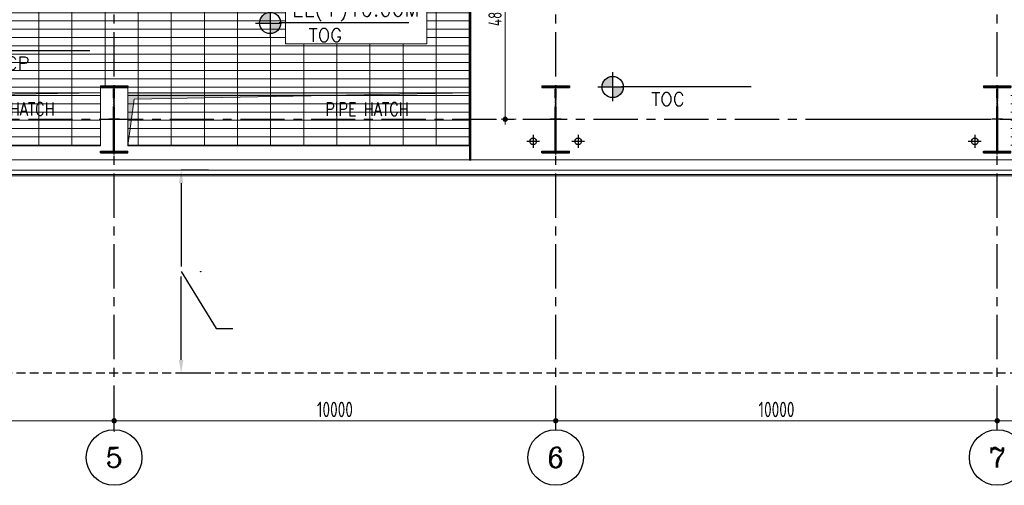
# Model space of a CAD drawing. Extents: x 18893 to 3351893, y -610358 to 406739.
# Tile 71 of 256: x 469068 to 491367, y 95984 to 106529. Entities that reach past the tile are written whole.
import ezdxf
from ezdxf.enums import TextEntityAlignment as Align

# ---------------------------------------------------------------- set-up
doc = ezdxf.new("R2010")
doc.units = 0
doc.header["$LTSCALE"] = 800
doc.header["$MEASUREMENT"] = 0
for name, pattern in [('CENTER', [2, 1.25, -0.25, 0.25, -0.25]), ('CENTER2', [1.125, 0.75, -0.125, 0.125, -0.125]), ('HIDDEN', [0.375, 0.25, -0.125])]:
    doc.linetypes.add(name, pattern=pattern)
doc.layers.get('0').update_dxf_attribs({"linetype": 'CONTINUOUS'})
for name, color, linetype, lineweight in [('A-CUT OUT', 3, 'CONTINUOUS', 30), ('A-REMOVABLE GRATING', 252, 'CONTINUOUS', 9), ('CLAD-1', 3, 'CONTINUOUS', 15), ('CONCRETE', 4, 'CONTINUOUS', 15), ('DIM', 4, 'CONTINUOUS', 13), ('dimension line', 4, 'CONTINUOUS', 15), ('Opening', 30, 'CONTINUOUS', 15), ('TEXT', 3, 'CONTINUOUS', 15)]:
    doc.layers.add(name, color=color, linetype=linetype, lineweight=lineweight)
for name, color, linetype in [('CL', 2, 'CENTER2'), ('COL', 1, 'CENTER'), ('GRID', 8, 'CENTER'), ('RAINWATER', 2, 'CONTINUOUS')]:
    doc.layers.add(name, color=color, linetype=linetype)
doc.styles.add('COMPLEX', font='complex')
doc.styles.add('ROMANS', font='ISO9.shx', dxfattribs={"width": 0.8})
doc.styles.add('S1', font='SIMPLEX.SHX', dxfattribs={"height": 200})
doc.styles.add('S3', font='ROMANS1.SHX', dxfattribs={"width": 0.8})
doc.styles.add('SIMPLEX-25', font='simplex.shx')
doc.styles.get("Standard").update_dxf_attribs({"font": 'ISO9'})
doc.dimstyles.new('barka', dxfattribs={"dimscale": 100, "dimtxt": 3.5, "dimasz": 1.2, "dimexe": 2.5, "dimexo": 2.5, "dimgap": 0.8, "dimtad": 1, "dimdsep": 46, "dimtxsty": 'ROMANS', "dimblk": 'DDOT1', "dimcen": 0, "dimclrd": 256, "dimclre": 256, "dimclrt": 2, "dimadec": 0, "dimazin": 2, "dimtp": 0.1, "dimtm": 0.1, "dimtfac": 0.71, "dimtmove": 2, "dimatfit": 3, "dimfxl": 0, "dimlwd": -1, "dimlwe": -1, "dimarcsym": 0})
doc.dimstyles.new('barka INTERNAL DIM', dxfattribs={"dimscale": 100, "dimtxt": 3, "dimasz": 1.2, "dimexe": 2.5, "dimexo": 2.5, "dimgap": 0.8, "dimtad": 1, "dimdsep": 46, "dimtxsty": 'ROMANS', "dimblk": 'DDOT1', "dimcen": 0, "dimclrd": 256, "dimclre": 256, "dimclrt": 2, "dimadec": 0, "dimazin": 2, "dimtp": 0.1, "dimtm": 0.1, "dimtfac": 0.71, "dimtmove": 2, "dimatfit": 3, "dimfxl": 0, "dimlwd": -1, "dimlwe": -1, "dimarcsym": 0})
doc.dimstyles.new('STANDARD$0', dxfattribs={"dimtxt": 250, "dimasz": 200, "dimexe": 0, "dimexo": 0, "dimgap": 100, "dimtad": 1, "dimdec": 0, "dimzin": 0, "dimdsep": 46, "dimtxsty": 'S1', "dimcen": 0, "dimadec": 0, "dimazin": 0, "dimtfac": 1, "dimtdec": 0, "dimtmove": 2, "dimatfit": 3, "dimfxl": 0, "dimtolj": 1, "dimtzin": 0, "dimarcsym": 0})

# ---------------------------------------------------------------- blocks, each defined once
blk = doc.blocks.new('DDOT1')
blk.add_line((-1, 0), (1, 0))
at = {"const_width": 0.5}
blk.add_lwpolyline([(-0.25, 0, 1), (0.25, 0, 1)], format="xyb", close=True, dxfattribs=at)
blk = doc.blocks.new('*D233')
at = {"layer": 'dimension line'}
blk.add_line((471327, 97447), (481087, 97447), dxfattribs=at)
at = {"layer": 'dimension line', "xscale": 119.9999999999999, "yscale": 119.9999999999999, "zscale": 119.9999999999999, "rotation": 180}
blk.add_blockref('DDOT1', (471207, 97447), dxfattribs=at)
at = {"layer": 'dimension line', "xscale": 119.9999999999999, "yscale": 119.9999999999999, "zscale": 119.9999999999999}
blk.add_blockref('DDOT1', (481207, 97447), dxfattribs=at)
at = {"layer": 'dimension line', "color": 2, "insert": (476207, 97702), "char_height": 350, "attachment_point": 5, "style": 'ROMANS'}
blk.add_mtext('10000', dxfattribs=at)
blk = doc.blocks.new('*D234')
at = {"layer": 'dimension line'}
blk.add_line((491327, 97445), (501087, 97445), dxfattribs=at)
at = {"layer": 'dimension line', "xscale": 119.9999999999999, "yscale": 119.9999999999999, "zscale": 119.9999999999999, "rotation": 180}
blk.add_blockref('DDOT1', (491207, 97445), dxfattribs=at)
at = {"layer": 'dimension line', "xscale": 119.9999999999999, "yscale": 119.9999999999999, "zscale": 119.9999999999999}
blk.add_blockref('DDOT1', (501207, 97445), dxfattribs=at)
at = {"layer": 'dimension line', "color": 2, "insert": (496207, 97700), "char_height": 350, "attachment_point": 5, "style": 'ROMANS'}
blk.add_mtext('10000', dxfattribs=at)
blk = doc.blocks.new('A$C41E52089')
at = {"layer": 'COL'}
h = blk.add_hatch(dxfattribs=at)
h.set_pattern_fill('ANSI31', color=256, scale=100, style=0)
h.paths.add_polyline_path([(310, -720), (0, -720), (0, -760), (310, -760)])
h.paths.add_polyline_path([(0, -720), (-310, -720), (-310, -760), (0, -760)])
h.paths.add_polyline_path([(0, 0), (-13, 0), (-13, -720), (0, -720)])
h.paths.add_polyline_path([(0, 720), (-13, 720), (-13, 0), (0, 0)])
h.paths.add_polyline_path([(12, 0), (0, 0), (0, -720), (12, -720)])
h.paths.add_polyline_path([(12, 720), (0, 720), (0, 0), (12, 0)])
h.paths.add_polyline_path([(310, 760), (0, 760), (0, 720), (12, 720), (310, 720)])
h.paths.add_polyline_path([(0, 760), (-310, 760), (-310, 720), (0, 720)])
for p, q in [((-310, 760), (310, 760)), ((-310, 760), (-310, 720)), ((-310, 720), (310, 720)), ((-13, -720), (-13, 720)), ((12, -720), (12, 720)), ((310, 760), (310, 720)), ((-310, -720), (310, -720)), ((-310, -760), (-310, -720)), ((-310, -760), (310, -760)), ((310, -760), (310, -720))]:
    blk.add_line(p, q, dxfattribs=at)
at = {"layer": 'COL', "color": 2}
for p, q in [((0, -800), (0, 800)), ((123, 0), (-123, 0))]:
    blk.add_line(p, q, dxfattribs=at)
blk = doc.blocks.new('*D304')
at = {"layer": 'DIM'}
for p, q in [((479552, 109124), (480313, 109124)), ((480063, 109004), (480063, 104394)), ((479975, 104274), (480313, 104274))]:
    blk.add_line(p, q, dxfattribs=at)
at = {"layer": 'DIM', "xscale": 119.9999999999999, "yscale": 119.9999999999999, "zscale": 119.9999999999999}
for p, rotation in [((480063, 109124), 90), ((480063, 104274), 270)]:
    blk.add_blockref('DDOT1', p, dxfattribs=dict(at, rotation=rotation))
at = {"layer": 'DIM', "color": 2, "insert": (479833, 106699), "char_height": 300, "attachment_point": 5, "rotation": 90, "style": 'ROMANS'}
blk.add_mtext('4850', dxfattribs=at)
blk = doc.blocks.new('*D263')
at = {"layer": 'dimension line'}
blk.add_line((481327, 97447), (491087, 97447), dxfattribs=at)
at = {"layer": 'dimension line', "xscale": 119.9999999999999, "yscale": 119.9999999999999, "zscale": 119.9999999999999, "rotation": 180}
blk.add_blockref('DDOT1', (481207, 97447), dxfattribs=at)
at = {"layer": 'dimension line', "xscale": 119.9999999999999, "yscale": 119.9999999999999, "zscale": 119.9999999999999}
blk.add_blockref('DDOT1', (491207, 97447), dxfattribs=at)
at = {"layer": 'dimension line', "color": 2, "insert": (486207, 97702), "char_height": 350, "attachment_point": 5, "style": 'ROMANS'}
blk.add_mtext('10000', dxfattribs=at)
blk = doc.blocks.new('*D358')
at = {"layer": 'dimension line'}
for p, q in [((461207, 97571), (461207, 97195)), ((461327, 97445), (471087, 97445)), ((471207, 97571), (471207, 97195))]:
    blk.add_line(p, q, dxfattribs=at)
at = {"layer": 'dimension line', "xscale": 119.9999999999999, "yscale": 119.9999999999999, "zscale": 119.9999999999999, "rotation": 180}
blk.add_blockref('DDOT1', (461207, 97445), dxfattribs=at)
at = {"layer": 'dimension line', "xscale": 119.9999999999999, "yscale": 119.9999999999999, "zscale": 119.9999999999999}
blk.add_blockref('DDOT1', (471207, 97445), dxfattribs=at)
at = {"layer": 'dimension line', "color": 2, "insert": (466930, 97700), "char_height": 350, "attachment_point": 5, "style": 'ROMANS'}
blk.add_mtext('10000', dxfattribs=at)
blk = doc.blocks.new('PL-FFL2')
at = {"layer": 'A-CUT OUT'}
h = blk.add_hatch(color=7, dxfattribs=at)
h.paths.add_polyline_path([(3.09, 1.96, 0.414214), (1.09, -0.04), (3.09, -0.04)])
h.paths.add_polyline_path([(5.09, -0.04), (3.09, -0.04), (3.09, -2.04, 0.414214)])
at = {"color": 1, "linetype": 'Continuous'}
for p, q in [((3.09, 2.74), (3.09, -2.74)), ((29.24, 0), (4.78, 0)), ((4.78, 0), (5.09, 0)), ((0.31, -0.04), (5.09, -0.04))]:
    blk.add_line(p, q, dxfattribs=at)
blk.add_circle((3.09, -0.04), 2, dxfattribs=at)
at = {"layer": 'TEXT', "color": 4, "linetype": 'Continuous'}
blk.add_attdef('EL(+)', text='', height=2.75, dxfattribs=at).set_placement((18.98, 2.4), align=Align.MIDDLE)
at = {"layer": 'TEXT', "color": 3, "linetype": 'Continuous'}
blk.add_attdef('XXX', text='', height=2.5, dxfattribs=at).set_placement((18.44, -3.52), align=Align.MIDDLE)
blk = doc.blocks.new('GRD')
at = {"layer": 'CL', "linetype": 'Continuous'}
blk.add_circle((0, 419.99985), 419.99985, dxfattribs=at)
at = {"layer": 'CL', "color": 4, "style": 'COMPLEX'}
blk.add_attdef('GRD', text='', height=300, dxfattribs=at).set_placement((0, 419.99985), align=Align.MIDDLE)
blk = doc.blocks.new('*D527')
at = {"color": 9, "lineweight": -2}
for p, q in [((473344, 103124), (472724, 103124)), ((472724, 102824), (472724, 100937)), ((472724, 98824), (472724, 100711)), ((473344, 98524), (472724, 98524))]:
    blk.add_line(p, q, dxfattribs=at)
at = {"color": 9}
for points in [[(472674, 102824), (472774, 102824), (472724, 103124)], [(472674, 98824), (472774, 98824), (472724, 98524)]]:
    blk.add_solid(points, dxfattribs=at)
at = {"insert": (472724, 100824), "char_height": 350, "attachment_point": 5, "rotation": 90, "style": 'ROMANS'}
blk.add_mtext('\\A1;\\P.', dxfattribs=at)

msp = doc.modelspace()

# ---------------------------------------------------------------- hatches: boundary and pattern name
at = {"layer": 'A-REMOVABLE GRATING'}
h = msp.add_hatch(dxfattribs=at)
h.set_pattern_fill('GRATE', color=256, scale=6000, style=0)
h.paths.add_polyline_path([(451516.54, 129873.93), (460896.54, 129873.93), (460896.54, 128673.93), (451516.54, 128673.93)])
h.paths.add_polyline_path([(461516.54, 129873.93), (470896.54, 129873.93), (470896.54, 128673.93), (461516.54, 128673.93)])
h.paths.add_polyline_path([(480896.54, 128573.93), (471516.54, 128573.93), (471516.54, 129973.93), (480896.54, 129973.93)])
h.paths.add_polyline_path([(500880.54, 129873.93), (491516.54, 129873.93), (491516.54, 128673.93), (500880.54, 128673.93)])
h.paths.add_polyline_path([(491516.54, 104873.93), (500896.54, 104873.93), (500896.54, 103673.93), (491516.54, 103673.93)])
h.paths.add_polyline_path([(471516.54, 104873.93), (479271.54, 104873.93), (479271.54, 103673.93), (471516.54, 103673.93)])
h.paths.add_polyline_path([(461516.54, 104873.93), (470896.54, 104873.93), (470896.54, 103673.93), (461516.54, 103673.93)])
h.paths.add_polyline_path([(451516.54, 104873.93), (460896.54, 104873.93), (460896.54, 103673.93), (451516.54, 103673.93)])
h.paths.add_polyline_path([(471516.54, 141873.93), (481206.54, 141873.93), (481206.54, 140673.93), (471516.54, 140673.93)])
h.paths.add_polyline_path([(461516.54, 141873.93), (470896.54, 141873.93), (470896.54, 140673.93), (461516.54, 140673.93)])
h.paths.add_polyline_path([(451516.54, 141873.93), (460896.54, 141873.93), (460896.54, 140673.93), (451516.54, 140673.93)])
h = msp.add_hatch(dxfattribs=at)
h.set_pattern_fill('GRATE', color=256, scale=6000, style=0)
h.paths.add_polyline_path([(464206.54, 108248.93), (466706.54, 108248.93), (466706.54, 105573.93), (464206.54, 105573.93)])
h.paths.add_polyline_path([(470981.54, 108924.03), (470981.54, 109324.03), (471431.54, 109324.03), (471431.54, 108924.03)])
h.paths.add_polyline_path([(461431.54, 108924.03), (460981.54, 108924.03), (460981.54, 109324.03), (461431.54, 109324.03)])
h.paths.add_polyline_path([(457356.54, 111324.03), (457531.54, 111324.03), (457531.54, 110924.03), (457356.54, 110924.03), (457356.54, 104873.97), (460899, 104873.97), (460896.54, 105033.93), (461516.54, 105033.93), (461516.54, 104873.97), (470899, 104873.97), (470896.54, 105033.93), (471516.54, 105033.93), (471516.54, 104873.93), (479271.54, 104873.93), (479271.54, 108924.03), (479076.54, 108924.03), (479076.54, 109324.03), (479271.54, 109324.03), (479271.54, 111473.93), (470356.54, 111473.93), (470356.54, 111273.93), (460554.23, 111273.93), (460556.54, 113108.93), (457356.54, 113108.93)])
h.paths.add_polyline_path([(478286.62, 105984.4), (475088.77, 105984.4), (475088.77, 107006.47), (478286.62, 107006.47)])
at = {"layer": 'Opening'}
h = msp.add_hatch(color=5, dxfattribs=at)
h.dxf.hatch_style = 1
h.paths.add_polyline_path([(470896.54, 104873.93), (461516.54, 104873.93), (461516.54, 103673.93), (461663.91, 104732.1)])
h = msp.add_hatch(color=5, dxfattribs=at)
h.dxf.hatch_style = 1
h.paths.add_polyline_path([(479271.54, 104873.93), (471516.54, 104873.93), (471516.54, 103673.93), (471663.91, 104732.1)])

# ---------------------------------------------------------------- linework, layer by layer
for p, q in [((472724.38, 100823.93), (473515.68, 99534.27)), ((473515.68, 99534.27), (473896, 99534.27))]:
    msp.add_line(p, q)
at = {"linetype": 'HIDDEN', "flags": 128}
msp.add_lwpolyline([(512206.54, 103513.93), (512206.54, 98523.93), (441206.54, 98523.93), (441206.54, 103513.93)], dxfattribs=at)
at = {"layer": 'A-REMOVABLE GRATING', "flags": 128}
msp.add_lwpolyline([(457356.54, 110924.03), (457531.54, 110924.03), (457531.54, 111324.03), (457356.54, 111324.03), (457356.54, 113108.93), (460556.54, 113108.93), (460554.23, 111273.93), (470356.54, 111273.93), (470356.54, 111473.93), (479271.54, 111473.93), (479271.54, 109324.03), (479076.54, 109324.03), (479076.54, 108924.03), (479271.54, 108924.03), (479271.54, 104873.93), (471516.54, 104873.93), (471516.54, 105033.93), (470896.54, 105033.93), (470899, 104873.97), (461516.54, 104873.97), (461516.54, 105033.93), (460896.54, 105033.93), (460899, 104873.97), (457356.54, 104873.97)], close=True, dxfattribs=at)
at = {"layer": 'A-REMOVABLE GRATING'}
msp.add_lwpolyline([(475088.77, 107006.47), (478286.62, 107006.47), (478286.62, 105984.4), (475088.77, 105984.4)], close=True, dxfattribs=at)
at = {"layer": 'CL'}
for p, q in [((480696.53, 103918.93), (480696.53, 103628.93)), ((481716.56, 103918.93, 100), (481716.56, 103628.93, 100)), ((490696.53, 103918.93), (490696.53, 103628.93)), ((480841.53, 103773.93), (480551.53, 103773.93)), ((481861.56, 103773.93, 100), (481571.56, 103773.93, 100)), ((490841.53, 103773.93), (490551.53, 103773.93))]:
    msp.add_line(p, q, dxfattribs=at)
at = {"layer": 'CLAD-1'}
for p, q in [((428506.54, 103023.93), (522906.54, 103023.93)), ((428478.54, 102995.93), (522934.54, 102995.93))]:
    msp.add_line(p, q, dxfattribs=at)
at = {"layer": 'CONCRETE', "flags": 128}
for points in [[(429091.54, 130423.93), (428606.54, 130423.93), (428606.54, 103123.93), (522806.54, 103123.93), (522806.54, 104073.93), (523056.54, 104073.93)], [(429091.54, 130193.93), (428836.54, 130193.93), (428836.54, 103353.93), (522576.54, 103353.93), (522576.54, 104303.93), (523056.54, 104303.93)]]:
    msp.add_lwpolyline(points, dxfattribs=at)
at = {"layer": 'DIM', "const_width": 50, "flags": 128}
msp.add_lwpolyline([(479271.54, 108923.93), (479271.54, 103333.93)], dxfattribs=at)
at = {"layer": 'GRID'}
for p, q in [((471206.54, 97244.07), (471206.54, 142594.73)), ((491206.54, 97244.07), (491206.54, 142341.3)), ((481206.54, 97244.07), (481206.54, 142256.57)), ((421265.51, 104273.93), (536685.98, 104273.93))]:
    msp.add_line(p, q, dxfattribs=at)
at = {"layer": 'GRID', "linetype": 'CENTER2', "ltscale": 4}
msp.add_line((487841.53, 104273.93), (499841.53, 104273.93), dxfattribs=at)
at = {"layer": 'Opening'}
for points in [[(461516.54, 104873.93), (470896.54, 104873.93), (470896.54, 103673.93), (461516.54, 103673.93)], [(471516.54, 104873.93), (479271.54, 104873.93), (479271.54, 103673.93), (471516.54, 103673.93)]]:
    msp.add_lwpolyline(points, close=True, dxfattribs=at)
for points in [[(470896.54, 104873.93), (461663.91, 104732.1), (461516.54, 103673.93)], [(479271.54, 104873.93), (471663.91, 104732.1), (471516.54, 103673.93)]]:
    msp.add_lwpolyline(points, dxfattribs=at)
at = {"layer": 'RAINWATER'}
for centre in [(480696.53, 103773.93, -100), (481716.56, 103773.93), (490696.53, 103773.93, -100)]:
    msp.add_circle(centre, 75, dxfattribs=at)

# ---------------------------------------------------------------- block references
at = {"color": 6}
ref = msp.add_blockref('PL-FFL2', (474370.14, 106458.75), dxfattribs=dict(at, xscale=120, yscale=120, zscale=120))
ref.add_attrib('XXX', 'TOG', dxfattribs={"color": 3, "linetype": 'Continuous', "height": 300, "style": 'SIMPLEX-25'}).set_placement((475992.61, 106178.32), align=Align.MIDDLE)
ref.add_attrib('EL(+)', 'EL(+)10.00M', dxfattribs={"color": 4, "linetype": 'Continuous', "height": 330, "style": 'SIMPLEX-25'}).set_placement((476673.93, 106746.4), align=Align.MIDDLE)
ref = msp.add_blockref('PL-FFL2', (467150.75, 105821.51), dxfattribs=dict(at, xscale=120, yscale=120, zscale=120))
ref.add_attrib('XXX', 'TOCP', dxfattribs={"color": 3, "linetype": 'Continuous', "height": 300, "style": 'SIMPLEX-25'}).set_placement((468773.23, 105541.07), align=Align.MIDDLE)
ref = msp.add_blockref('PL-FFL2', (482126.04, 105010.18), dxfattribs=dict(at, xscale=120, yscale=120, zscale=120))
ref.add_attrib('XXX', 'TOC', dxfattribs={"color": 3, "linetype": 'Continuous', "height": 300, "style": 'SIMPLEX-25'}).set_placement((483748.52, 104729.74), align=Align.MIDDLE)
at = {"layer": 'COL'}
for p in [(471206.54, 104273.93), (481206.54, 104273.93), (491206.54, 104273.93)]:
    msp.add_blockref('A$C41E52089', p, dxfattribs=at)
at = {"layer": 'DIM'}
ref = msp.add_blockref('GRD', (471206.54, 97244.07), dxfattribs=dict(at, xscale=1.5, yscale=1.5, zscale=1.5, rotation=180))
ref.add_attrib('GRD', '5', dxfattribs={"layer": 'CL', "color": 4, "height": 450, "style": 'COMPLEX'}).set_placement((471206.54, 96614.07), align=Align.MIDDLE)
ref = msp.add_blockref('GRD', (481206.54, 97244.07), dxfattribs=dict(at, xscale=1.5, yscale=1.5, zscale=1.5, rotation=180))
ref.add_attrib('GRD', '6', dxfattribs={"layer": 'CL', "color": 4, "height": 450, "style": 'COMPLEX'}).set_placement((481206.54, 96614.07), align=Align.MIDDLE)
ref = msp.add_blockref('GRD', (491206.54, 97244.07), dxfattribs=dict(at, xscale=1.5, yscale=1.5, zscale=1.5, rotation=180))
ref.add_attrib('GRD', '7', dxfattribs={"layer": 'CL', "color": 4, "height": 450, "style": 'COMPLEX'}).set_placement((491206.54, 96614.07), align=Align.MIDDLE)

# ---------------------------------------------------------------- texts
at = {"layer": 'TEXT', "char_height": 300, "width": 2114.2857, "attachment_point": 2, "style": 'S3'}
for insert in [(468914.23, 104657.61), (476933.17, 104654.18)]:
    msp.add_mtext('PIPE HATCH', dxfattribs=dict(at, insert=insert))

# ---------------------------------------------------------------- dimensions: what is measured, and where the dimension line sits
dim = msp.add_linear_dim(base=(472724.38, 98523.93), p1=(473343.6, 103123.93), p2=(473343.6, 98523.93), angle=90, text='\\X.', dimstyle='STANDARD$0', override={"dimtxt": 350, "dimasz": 300, "dimtxsty": 'ROMANS', "dimclrd": 9, "dimclre": 9, "dimclrt": 256, "dimtix": 1, "dimatfit": 0})
dim.commit()
dim.dimension.update_dxf_attribs({"geometry": '*D527', "text_midpoint": (472724.38, 100823.93), "dimtype": 160})
at = {"layer": 'DIM'}
dim = msp.add_linear_dim(base=(480062.96, 104273.93), p1=(479301.54, 109123.93), p2=(479724.57, 104273.93), angle=90, dimstyle='barka INTERNAL DIM', override={"dimdec": 0, "dimtmove": 0}, dxfattribs=at)
dim.commit()
dim.dimension.update_dxf_attribs({"geometry": '*D304', "text_midpoint": (479832.96, 106698.93)})
at = {"layer": 'dimension line'}
dim = msp.add_linear_dim(base=(471206.54, 97444.97), p1=(461206.54, 97820.81), p2=(471206.54, 97820.81), dimstyle='barka', override={"dimdec": 0, "dimtmove": 0}, dxfattribs=at)
dim.commit()
dim.dimension.update_dxf_attribs({"geometry": '*D358', "text_midpoint": (466929.68, 97444.97), "dimtype": 160})
for base, p1, p2, picture, middle in [((481206.54, 97446.93), (471206.54, 97446.93), (481206.54, 97446.93), '*D233', (476206.54, 97701.93)), ((491206.54, 97446.93), (481206.54, 97446.93), (491206.54, 97446.93), '*D263', (486206.54, 97701.93)), ((501206.54, 97444.8), (491206.54, 97444.8), (501206.54, 97444.8), '*D234', (496206.54, 97699.8))]:
    dim = msp.add_linear_dim(base=base, p1=p1, p2=p2, dimstyle='barka', override={"dimdec": 0, "dimtmove": 0}, dxfattribs=at)
    dim.commit()
    dim.dimension.update_dxf_attribs({"geometry": picture, "text_midpoint": middle})

doc.saveas('drawing.dxf')
